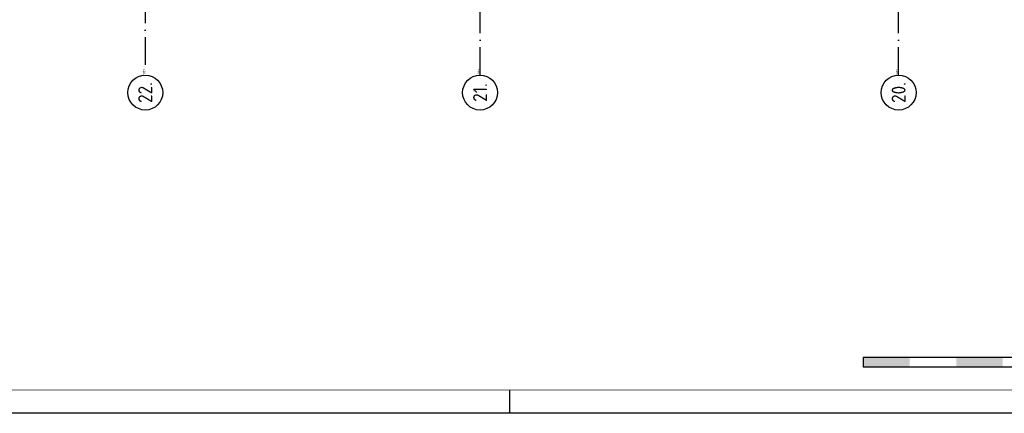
# Model space of a CAD drawing. Header units: millimetres. Extents: x -6587 to 112313, y 244 to 84344.
# Tile 31 of 55: x 65275 to 86448, y 244 to 8700. Entities that reach past the tile are written whole.
import ezdxf
from ezdxf.enums import TextEntityAlignment as Align

# ---------------------------------------------------------------- set-up
doc = ezdxf.new("R2010")
doc.units = ezdxf.units.MM
doc.header["$LTSCALE"] = 100
doc.linetypes.add('DASHDOT', pattern=[9, 6, -1.5, 0, -1.5])
doc.layers.get('0').update_dxf_attribs({"linetype": 'CONTINUOUS'})
for name, color, linetype in [('AL$7----_STRAMIEN', 1, 'DASHDOT'), ('ALN-----_BLOCKNAAM', 2, 'CONTINUOUS'), ('LIJN025', 10, 'CONTINUOUS'), ('LIJN050', 90, 'CONTINUOUS'), ('SCHAALBALK', 10, 'CONTINUOUS'), ('TEKST25', 10, 'CONTINUOUS'), ('TEKST35', 50, 'CONTINUOUS'), ('TEKST50', 90, 'CONTINUOUS')]:
    doc.layers.add(name, color=color, linetype=linetype)
doc.styles.add('ISO', font='ISO.SHX')
doc.styles.add('ROMAND', font='romand')
doc.styles.get("Standard").update_dxf_attribs({"font": 'iso.shx'})

# ---------------------------------------------------------------- blocks, each defined once
blk = doc.blocks.new('A0-G')
at = {"layer": 'LIJN025'}
blk.add_line((824, 0), (824, 5), dxfattribs=at)
blk.add_lwpolyline([(1189, 841), (1189, 0), (0, 0), (0, 841)], close=True, dxfattribs=at)
at = {"layer": 'LIJN050', "const_width": 0.2}
blk.add_lwpolyline([(1184, 836), (25, 836), (25, 5), (1184, 5)], close=True, dxfattribs=at)
at = {"layer": 'SCHAALBALK'}
for p, q in [((900, 12), (900, 10)), ((1000, 12), (900, 12)), ((900, 10), (1000, 10))]:
    blk.add_line(p, q, dxfattribs=at)
for points in [[(900, 10), (900, 12), (910, 10), (910, 12)], [(920, 10), (920, 12), (930, 10), (930, 12)]]:
    blk.add_solid(points, dxfattribs=at)
at = {"layer": 'TEKST25', "style": 'ROMAND', "width": 2.899115}
blk.add_attdef('STATUS', text='', height=2.5, dxfattribs=at).set_placement((1143, 71.5), (1182, 71.5), align=Align.FIT)
at = {"layer": 'TEKST25', "style": 'ISO'}
for tag, p in [('E', (1144.25, 66)), ('NAAM-E', (1155.75, 66)), ('DATUM-E', (1174, 66)), ('D', (1144.25, 61)), ('NAAM-D', (1155.75, 61)), ('DATUM-D', (1174, 61)), ('C', (1144.25, 56)), ('NAAM-C', (1155.75, 56)), ('DATUM-C', (1174, 56)), ('B', (1144.25, 51)), ('NAAM-B', (1155.75, 51)), ('DATUM-B', (1174, 51)), ('A', (1144.25, 46)), ('NAAM-A', (1155.75, 46)), ('DATUM-A', (1174, 46))]:
    blk.add_attdef(tag, text='', height=2.5, dxfattribs=at).set_placement(p, align=Align.CENTER)
for tag, p in [('DATUM', (1021.75, 36.25)), ('SCHAAL', (1057, 36.25)), ('GETEKEND', (1087.25, 36.25)), ('GECONTOL.', (1122, 36.25)), ('FORMAAT', (1152.25, 28.25))]:
    blk.add_attdef(tag, p, '', height=2.5, dxfattribs=at)
at = {"layer": 'TEKST35', "style": 'ISO'}
for tag, p in [('PROJECT', (1023.5, 72.5)), ('PLAATS', (1023.5, 63.5)), ('INSTALLATIE-REGEL1', (1023.5, 52.5)), ('INSTALLATIE-REGEL2', (1023.5, 43.5))]:
    blk.add_attdef(tag, p, '', height=4, dxfattribs=at)
blk.add_attdef('PROJ.NR.', text='', height=4, dxfattribs=at).set_placement((1170, 23), align=Align.CENTER)
at = {"layer": 'TEKST50', "style": 'ISO'}
blk.add_attdef('FILE-NAAM', text='', height=5, dxfattribs=at).set_placement((1162.5, 7.5), align=Align.CENTER)
blk = doc.blocks.new('1011')
at = {"layer": 'AL$7----_STRAMIEN', "color": 7, "linetype": 'Continuous'}
blk.add_circle((-750, 0), 750, dxfattribs=at)
at = {"layer": 'AL$7----_STRAMIEN', "color": 3, "linetype": 'Continuous'}
blk.add_attdef('STR-NAAM', text='', height=600, rotation=360, dxfattribs=at).set_placement((-750, 0), align=Align.MIDDLE)
at = {"layer": 'ALN-----_BLOCKNAAM', "linetype": 'Continuous'}
blk.add_text('1011', height=100, dxfattribs=at).set_placement((0, 0))

msp = doc.modelspace()

# ---------------------------------------------------------------- linework, layer by layer
at = {"layer": 'AL$7----_STRAMIEN', "color": 1}
for p, q in [((67974.8, 76734.4), (67974.8, 7566.2)), ((84174.8, 7509.2), (84174.8, 76734.4)), ((75174.8, 7509.2), (75174.8, 54196.6))]:
    msp.add_line(p, q, dxfattribs=at)

# ---------------------------------------------------------------- block references
at = {"xscale": 100, "yscale": 100, "zscale": 100}
msp.add_blockref('A0-G', (-6587, 243.8), dxfattribs=at)
at = {"layer": 'AL$7----_STRAMIEN', "xscale": 0.5, "yscale": 0.5, "zscale": 0.5, "rotation": 90}
for p, values in [((67974.8, 7509.2), {'STR-NAAM': '22.'}), ((75174.8, 7509.2), {'STR-NAAM': '21.'}), ((84174.8, 7509.2), {'STR-NAAM': '20.'})]:
    msp.add_blockref('1011', p, dxfattribs=at).add_auto_attribs(values)

doc.saveas('drawing.dxf')
